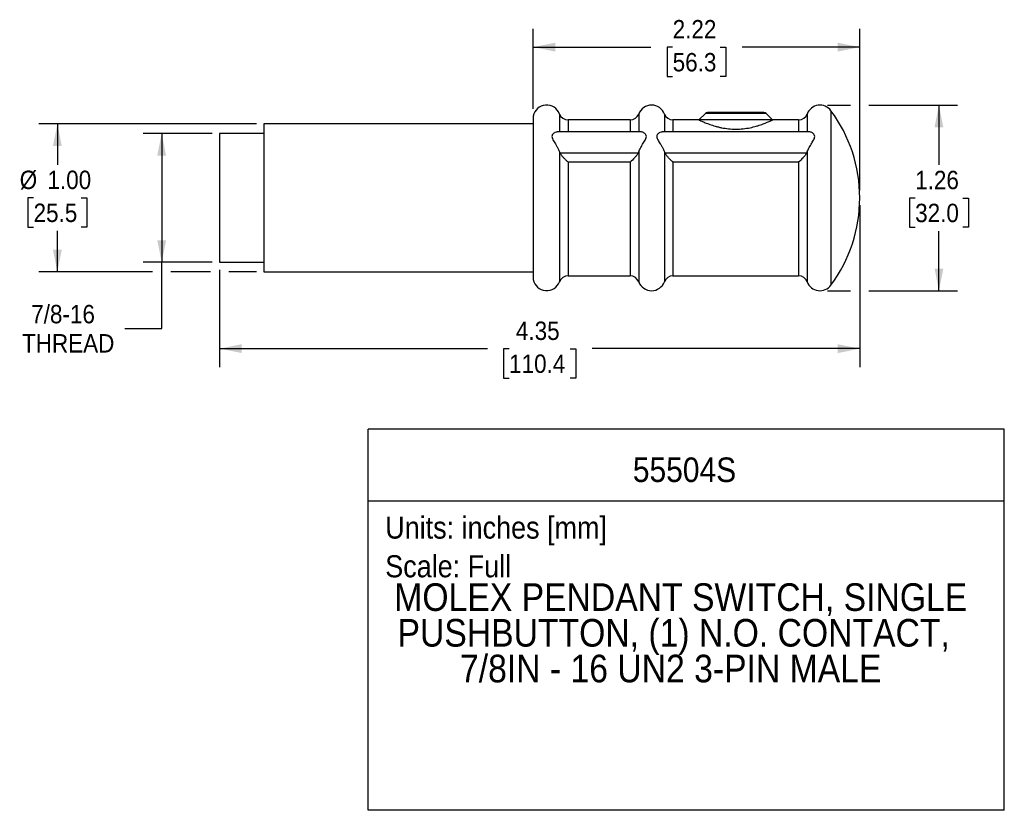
# Model space of a CAD drawing. Header units: inches. Extents: x 0.2 to 11, y 0 to 8.3.
# Tile 2 of 3: x 4.3 to 11, y 0 to 5.4. Entities that reach past the tile are written whole.
import ezdxf
from ezdxf.enums import TextEntityAlignment as Align

# ---------------------------------------------------------------- set-up
doc = ezdxf.new("R2010")
doc.units = ezdxf.units.IN
doc.header["$MEASUREMENT"] = 0
doc.linetypes.add('SLD-Solid', pattern=[0])
doc.layers.add('DIMENSIONS', color=140, linetype='SLD-Solid', lineweight=25)
doc.layers.add('TEXT', color=140, linetype='SLD-Solid', lineweight=25)
doc.layers.add('SLD-DEFPOINTS', color=7, linetype='Continuous', plot=False)
doc.layers.get('SLD-DEFPOINTS').off()
doc.styles.add('SLDTEXTSTYLE0', font='GOTHIC.TTF', dxfattribs={"width": 0.913})
doc.dimstyles.new('SLDDIMSTYLE0', dxfattribs={"dimtxt": 0.125, "dimasz": 0.15, "dimexe": 0, "dimexo": 0.0625, "dimgap": 0.03125, "dimtad": 0, "dimtih": 1, "dimtoh": 1, "dimrnd": 1e-09, "dimzin": 12, "dimdsep": 46, "dimtxsty": 'SLDTEXTSTYLE0', "dimsah": 1, "dimcen": 0.09, "dimadec": 0, "dimazin": 3, "dimtfac": 1, "dimtdec": 3, "dimtofl": 0, "dimtmove": 0, "dimatfit": 3, "dimfxl": 0, "dimfrac": 2, "dimtolj": 1, "dimtzin": 12, "dimarcsym": 0})
doc.dimstyles.new('SLDDIMSTYLE1', dxfattribs={"dimtxt": 0.125, "dimasz": 0.15, "dimexe": 0, "dimexo": 0.0625, "dimgap": 0.03125, "dimtad": 0, "dimtih": 1, "dimtoh": 1, "dimrnd": 1e-09, "dimzin": 12, "dimdsep": 46, "dimtxsty": 'SLDTEXTSTYLE0', "dimsah": 1, "dimcen": 0.09, "dimadec": 0, "dimazin": 3, "dimtfac": 1, "dimtofl": 0, "dimtmove": 0, "dimatfit": 3, "dimfxl": 0, "dimfrac": 2, "dimtolj": 1, "dimtzin": 12, "dimarcsym": 0})
doc.dimstyles.new('SLDDIMSTYLE2', dxfattribs={"dimtxt": 0.125, "dimasz": 0.15, "dimexe": 0, "dimexo": 0.0625, "dimgap": 0.03125, "dimtad": 0, "dimtih": 1, "dimtoh": 1, "dimrnd": 1e-09, "dimzin": 4, "dimdsep": 46, "dimtxsty": 'SLDTEXTSTYLE0', "dimsah": 1, "dimcen": 0.09, "dimadec": 0, "dimazin": 1, "dimtfac": 1, "dimtofl": 0, "dimtmove": 0, "dimatfit": 3, "dimfxl": 0, "dimfrac": 2, "dimtolj": 1, "dimtzin": 12, "dimarcsym": 0})

# ---------------------------------------------------------------- blocks, each defined once
blk = doc.blocks.new('SW_NOTE_0')
at = {"layer": 'TEXT', "color": 0, "insert": (0, 0.1916), "char_height": 0.15, "attachment_point": 1, "style": 'SLDTEXTSTYLE0'}
blk.add_mtext('Scale: Full', dxfattribs=at)
blk = doc.blocks.new('SW_NOTE_0_1')
at = {"layer": 'TEXT', "color": 0, "insert": (0, 0.1916), "char_height": 0.15, "attachment_point": 1, "style": 'SLDTEXTSTYLE0'}
blk.add_mtext('Units: inches [mm]', dxfattribs=at)
blk = doc.blocks.new('Block1')
at = {"layer": 'TEXT'}
for p, q in [((11.0001, 2.5891), (6.6789, 2.5891)), ((6.6789, 0.0001), (6.6789, 2.5891)), ((11.0001, 0.0001), (11.0001, 2.5891)), ((6.6789, 2.1022), (11.0001, 2.1022)), ((11.0001, 0.0001), (6.6789, 0.0001))]:
    blk.add_line(p, q, dxfattribs=at)
at = {"layer": 'TEXT', "color": 140}
for name, p in [('SW_NOTE_0_1', (6.7948, 1.8033)), ('SW_NOTE_0', (6.7948, 1.5405))]:
    blk.add_blockref(name, p, dxfattribs=at)
at = {"layer": 'TEXT', "color": 140, "style": 'SLDTEXTSTYLE0', "width": 0.913}
for tag, height, p in [('AUTOATTR0', 0.1667, (8.4769, 2.1792)), ('AUTOATTR1_0', 0.1875, (6.8562, 1.1766)), ('AUTOATTR1_1', 0.1875, (6.8783, 0.9342)), ('AUTOATTR1_2', 0.1875, (7.3028, 0.6917))]:
    blk.add_attdef(tag, text='', height=height, dxfattribs=at).set_placement(p, align=Align.BOTTOM_LEFT)
blk = doc.blocks.new('_D')
at = {"layer": 'DIMENSIONS'}
for p, q in [((9.798, 4.7885), (9.9555, 4.7885)), ((10.0805, 4.7885), (10.6811, 4.7885)), ((10.5561, 4.7885), (10.5561, 4.3833)), ((10.3945, 4.1576), (10.3564, 4.1576)), ((10.3564, 4.1576), (10.3564, 3.9591)), ((10.7177, 4.1576), (10.7558, 4.1576)), ((10.7558, 4.1576), (10.7558, 3.9591)), ((10.3564, 3.9591), (10.3945, 3.9591)), ((10.7558, 3.9591), (10.7177, 3.9591)), ((10.5561, 3.5285), (10.5561, 3.9337)), ((9.798, 3.5285), (9.9555, 3.5285)), ((10.0805, 3.5285), (10.6811, 3.5285))]:
    blk.add_line(p, q, dxfattribs=at)
for points in [[(10.5561, 4.7885), (10.5261, 4.6385), (10.5861, 4.6385)], [(10.5561, 3.5285), (10.5861, 3.6785), (10.5261, 3.6785)]]:
    blk.add_solid(points, dxfattribs=at)
at = {"layer": 'DIMENSIONS', "char_height": 0.125, "attachment_point": 1, "style": 'SLDTEXTSTYLE0'}
for s, insert in [('1.26', (10.3945, 4.3426)), ('32.0', (10.3945, 4.1188))]:
    blk.add_mtext(s, dxfattribs=dict(at, insert=insert))
blk = doc.blocks.new('_D_1')
at = {"layer": 'DIMENSIONS'}
for p, q in [((10.018, 4.1085), (10.018, 3.0098)), ((5.67, 3.671), (5.67, 3.0098)), ((5.67, 3.1348), (7.4885, 3.1348)), ((7.6362, 3.1339), (7.5981, 3.1339)), ((7.5981, 3.1339), (7.5981, 2.9354)), ((8.0518, 3.1339), (8.0899, 3.1339)), ((8.0899, 3.1339), (8.0899, 2.9354)), ((10.018, 3.1348), (8.1995, 3.1348)), ((7.5981, 2.9354), (7.6362, 2.9354)), ((8.0899, 2.9354), (8.0518, 2.9354))]:
    blk.add_line(p, q, dxfattribs=at)
for points in [[(5.67, 3.1348), (5.82, 3.1048), (5.82, 3.1648)], [(10.018, 3.1348), (9.868, 3.1648), (9.868, 3.1048)]]:
    blk.add_solid(points, dxfattribs=at)
at = {"layer": 'DIMENSIONS', "char_height": 0.125, "attachment_point": 1, "style": 'SLDTEXTSTYLE0'}
for s, insert in [('4.35', (7.6824, 3.3189)), ('110.4', (7.6362, 3.0951))]:
    blk.add_mtext(s, dxfattribs=dict(at, insert=insert))
blk = doc.blocks.new('_D_2')
at = {"layer": 'DIMENSIONS'}
for p, q in [((5.62, 4.596), (5.1513, 4.596)), ((5.2763, 4.596), (5.2763, 3.721)), ((5.62, 3.721), (5.1513, 3.721)), ((5.2763, 3.2722), (5.2763, 3.721)), ((5.0263, 3.2722), (5.2763, 3.2722))]:
    blk.add_line(p, q, dxfattribs=at)
for points in [[(5.2763, 4.596), (5.2463, 4.446), (5.3063, 4.446)], [(5.2763, 3.721), (5.3063, 3.871), (5.2463, 3.871)]]:
    blk.add_solid(points, dxfattribs=at)
at = {"layer": 'DIMENSIONS', "char_height": 0.125, "attachment_point": 1, "style": 'SLDTEXTSTYLE0'}
for s, insert in [('7/8-16', (4.39, 3.4319)), ('THREAD', (4.3275, 3.2335))]:
    blk.add_mtext(s, dxfattribs=dict(at, insert=insert))
blk = doc.blocks.new('_D_3')
at = {"layer": 'DIMENSIONS'}
for p, q in [((5.92, 4.6608), (4.4426, 4.6608)), ((4.5676, 4.6608), (4.5676, 4.3824)), ((4.406, 4.1585), (4.3679, 4.1585)), ((4.3679, 4.1585), (4.3679, 3.9601)), ((4.7293, 4.1585), (4.7673, 4.1585)), ((4.7673, 4.1585), (4.7673, 3.9601)), ((4.3679, 3.9601), (4.406, 3.9601)), ((4.7673, 3.9601), (4.7293, 3.9601)), ((4.5676, 3.6562), (4.5676, 3.9347)), ((5.2138, 3.6562), (4.4426, 3.6562)), ((5.6075, 3.6562), (5.3388, 3.6562)), ((5.92, 3.6562), (5.7325, 3.6562))]:
    blk.add_line(p, q, dxfattribs=at)
for points in [[(4.5676, 4.6608), (4.5376, 4.5108), (4.5976, 4.5108)], [(4.5676, 3.6562), (4.5976, 3.8062), (4.5376, 3.8062)]]:
    blk.add_solid(points, dxfattribs=at)
at = {"layer": 'DIMENSIONS', "char_height": 0.125, "attachment_point": 1, "style": 'SLDTEXTSTYLE0'}
for s, insert in [('%%c', (4.3117, 4.3436)), ('1.00', (4.5003, 4.3436)), ('25.5', (4.406, 4.1198))]:
    blk.add_mtext(s, dxfattribs=dict(at, insert=insert))
blk = doc.blocks.new('_D_4')
at = {"layer": 'DIMENSIONS'}
for p, q in [((7.7998, 4.7635), (7.7998, 5.3072)), ((10.018, 4.2085), (10.018, 5.3072)), ((7.7998, 5.1822), (8.5996, 5.1822)), ((8.7473, 5.1813), (8.7092, 5.1813)), ((8.7092, 5.1813), (8.7092, 4.9828)), ((9.0705, 5.1813), (9.1086, 5.1813)), ((9.1086, 5.1813), (9.1086, 4.9828)), ((10.018, 5.1822), (9.2183, 5.1822)), ((8.7092, 4.9828), (8.7473, 4.9828)), ((9.1086, 4.9828), (9.0705, 4.9828))]:
    blk.add_line(p, q, dxfattribs=at)
for points in [[(7.7998, 5.1822), (7.9498, 5.1522), (7.9498, 5.2122)], [(10.018, 5.1822), (9.868, 5.2122), (9.868, 5.1522)]]:
    blk.add_solid(points, dxfattribs=at)
at = {"layer": 'DIMENSIONS', "char_height": 0.125, "attachment_point": 1, "style": 'SLDTEXTSTYLE0'}
for s, insert in [('2.22', (8.7473, 5.3663)), ('56.3', (8.7473, 5.1425))]:
    blk.add_mtext(s, dxfattribs=dict(at, insert=insert))

msp = doc.modelspace()

# ---------------------------------------------------------------- linework, layer by layer
for p, q in [((9.8228, 4.7508), (9.8228, 3.5662)), ((7.7998, 4.7135), (7.7998, 3.6035)), ((7.9789, 4.7281), (7.9789, 4.6063)), ((8.4585, 4.688), (8.0369, 4.688)), ((8.0369, 4.688), (8.0369, 4.6063)), ((8.4585, 4.688), (8.4585, 4.6063)), ((8.5165, 4.7281), (8.5165, 4.6063)), ((8.6914, 4.7281), (8.6914, 4.6063)), ((8.926, 4.688), (8.7494, 4.688)), ((8.7494, 4.688), (8.7494, 4.6063)), ((8.9701, 4.7322), (8.926, 4.688)), ((9.426, 4.688), (8.926, 4.688)), ((9.3818, 4.7322), (8.9701, 4.7322)), ((9.3677, 4.738), (8.9843, 4.738)), ((9.426, 4.688), (9.3818, 4.7322)), ((9.6029, 4.688), (9.426, 4.688)), ((9.6029, 4.688), (9.6029, 4.6063)), ((9.6609, 4.7282), (9.6609, 4.6063)), ((7.7998, 4.6608), (5.97, 4.6608)), ((5.97, 4.6608), (5.97, 3.6562)), ((5.97, 4.596), (5.67, 4.596)), ((5.67, 4.596), (5.67, 3.721)), ((8.5321, 4.6063), (7.9634, 4.6063)), ((9.6763, 4.6063), (8.6759, 4.6063)), ((7.9789, 4.4702), (7.9789, 3.589)), ((8.5133, 4.4633), (7.9822, 4.4633)), ((8.5165, 4.4702), (8.5165, 3.589)), ((8.6914, 4.4702), (8.6914, 3.589)), ((9.6577, 4.4633), (8.6947, 4.4633)), ((9.6609, 4.4703), (9.6609, 3.5888)), ((8.4585, 4.4019), (8.0369, 4.4019)), ((8.0369, 4.4019), (8.0369, 3.629)), ((8.4585, 4.4019), (8.4585, 3.629)), ((9.6029, 4.4019), (8.7494, 4.4019)), ((8.7494, 4.4019), (8.7494, 3.629)), ((9.6029, 4.4019), (9.6029, 3.629)), ((5.67, 3.721), (5.97, 3.721)), ((5.97, 3.6562), (7.7998, 3.6562)), ((8.0369, 3.629), (8.4585, 3.629)), ((8.7494, 3.629), (9.6029, 3.629))]:
    msp.add_line(p, q)
for centre, radius, start, end in [((7.8915, 4.695), 0.0935, 20.71365, 168.5881), ((8.604, 4.695), 0.0935, 20.71365, 159.28635), ((9.748, 4.6955), 0.093, 36.48536, 159.414), ((9.0219, 4.1585), 0.9961, 0, 36.48536), ((8.0369, 4.75), 0.062, 200.71365, 270), ((8.4585, 4.75), 0.062, 270, 339.28635), ((8.7494, 4.75), 0.062, 200.71365, 270), ((8.9843, 4.718), 0.02, 90, 135), ((9.3677, 4.718), 0.02, 45, 90), ((9.6029, 4.75), 0.062, 270, 339.414), ((9.0219, 4.1585), 0.9961, 323.51464, 0), ((8.0369, 3.567), 0.062, 90, 159.28635), ((8.4585, 3.567), 0.062, 20.71365, 90), ((8.7494, 3.567), 0.062, 90, 159.28635), ((9.6029, 3.567), 0.062, 20.586, 90), ((7.8915, 3.622), 0.0935, 191.4119, 339.28635), ((8.604, 3.622), 0.0935, 200.71365, 339.28635), ((9.748, 3.6215), 0.093, 200.586, 323.51464)]:
    msp.add_arc(centre, radius, start, end)
for points, knots in [([(8.926, 4.688), (8.926, 4.688), (8.9264, 4.6878), (8.928, 4.6871), (8.9293, 4.6865), (8.9342, 4.6842), (8.9391, 4.6819), (8.9486, 4.6777), (8.9522, 4.6762), (8.9599, 4.6729), (8.9642, 4.6711), (8.9777, 4.6656), (8.988, 4.6616), (9.011, 4.6535), (9.0235, 4.6494), (9.0435, 4.6437), (9.0505, 4.6418), (9.0648, 4.6383), (9.0723, 4.6366), (9.0949, 4.6321), (9.1105, 4.6296), (9.1428, 4.6262), (9.1596, 4.6253), (9.1932, 4.6253), (9.2096, 4.6262), (9.2419, 4.6296), (9.2578, 4.6322), (9.2879, 4.6383), (9.3022, 4.6419), (9.3223, 4.6477), (9.3289, 4.6497), (9.3413, 4.6537), (9.3473, 4.6557), (9.3586, 4.6597), (9.364, 4.6617), (9.3742, 4.6656), (9.3791, 4.6676), (9.3927, 4.6731), (9.4004, 4.6764), (9.4098, 4.6806), (9.4126, 4.6818), (9.4174, 4.684), (9.4195, 4.685), (9.4244, 4.6872), (9.426, 4.688), (9.426, 4.688)], [0, 0, 0, 0, 0.03125, 0.03125, 0.0625, 0.0625, 0.125, 0.125, 0.15625, 0.15625, 0.1875, 0.1875, 0.25, 0.25, 0.3125, 0.3125, 0.34375, 0.34375, 0.375, 0.375, 0.4375, 0.4375, 0.5, 0.5, 0.5625, 0.5625, 0.625, 0.625, 0.6875, 0.6875, 0.71875, 0.71875, 0.75, 0.75, 0.78125, 0.78125, 0.8125, 0.8125, 0.875, 0.875, 0.90625, 0.90625, 0.9375, 0.9375, 1, 1, 1, 1]), ([(7.9634, 4.6059), (7.9583, 4.6053), (7.9479, 4.6042), (7.9341, 4.5942), (7.9268, 4.5817), (7.9268, 4.5685), (7.9332, 4.5542), (7.9418, 4.5396), (7.9511, 4.5245), (7.9606, 4.5085), (7.9707, 4.4901), (7.976, 4.4774), (7.9789, 4.4702)], [0, 0, 0, 0, 0.14551, 0.29467, 0.371898, 0.449997, 0.538175, 0.619676, 0.703221, 0.791926, 0.882899, 1, 1, 1, 1]), ([(8.5165, 4.4702), (8.5185, 4.4751), (8.5224, 4.4849), (8.5328, 4.5051), (8.5471, 4.5292), (8.5614, 4.5518), (8.5687, 4.5692), (8.5687, 4.5824), (8.5623, 4.5924), (8.5537, 4.5996), (8.5444, 4.6042), (8.537, 4.6065), (8.5331, 4.6061), (8.5321, 4.606)], [0, 0, 0, 0, 0.0800538, 0.1627994, 0.3239339, 0.4730953, 0.5503245, 0.6284246, 0.7166039, 0.7981054, 0.8816521, 0.9703579, 1, 1, 1, 1]), ([(8.6759, 4.6059), (8.6708, 4.6053), (8.6604, 4.6042), (8.6466, 4.5942), (8.6393, 4.5817), (8.6393, 4.5685), (8.6457, 4.5542), (8.6543, 4.5396), (8.6636, 4.5245), (8.6731, 4.5085), (8.6832, 4.4901), (8.6885, 4.4774), (8.6914, 4.4702)], [0, 0, 0, 0, 0.14551, 0.2946696, 0.3718979, 0.449997, 0.5381752, 0.6196757, 0.7032214, 0.7919261, 0.8828989, 1, 1, 1, 1]), ([(9.6609, 4.4703), (9.6629, 4.4752), (9.6668, 4.4851), (9.6771, 4.5052), (9.6913, 4.5292), (9.7056, 4.5518), (9.7128, 4.5693), (9.7127, 4.5825), (9.7063, 4.5925), (9.6977, 4.5997), (9.6884, 4.6043), (9.681, 4.6065), (9.6772, 4.6061), (9.6763, 4.606)], [0, 0, 0, 0, 0.079946, 0.162578, 0.323495, 0.47291, 0.550338, 0.628633, 0.717427, 0.799444, 0.883526, 0.972599, 1, 1, 1, 1]), ([(8.0369, 4.4019), (8.0344, 4.404), (8.0318, 4.4063), (8.0267, 4.4108), (8.0242, 4.4131), (8.0166, 4.4203), (8.0117, 4.4253), (8.0021, 4.4358), (7.9975, 4.4411), (7.9891, 4.4522), (7.9853, 4.4578), (7.9822, 4.4633)], [0, 0, 0, 0, 0.125, 0.125, 0.25, 0.25, 0.5, 0.5, 0.75, 0.75, 1, 1, 1, 1]), ([(8.5133, 4.4633), (8.5102, 4.4578), (8.5065, 4.4523), (8.4981, 4.4413), (8.4935, 4.4358), (8.4792, 4.4203), (8.4688, 4.4105), (8.4585, 4.4019)], [0, 0, 0, 0, 0.25, 0.25, 0.5, 0.5, 1, 1, 1, 1]), ([(8.7494, 4.4019), (8.7469, 4.404), (8.7443, 4.4063), (8.7392, 4.4108), (8.7367, 4.4131), (8.7291, 4.4203), (8.7242, 4.4253), (8.7146, 4.4358), (8.71, 4.4411), (8.7016, 4.4522), (8.6978, 4.4578), (8.6947, 4.4633)], [0, 0, 0, 0, 0.125, 0.125, 0.25, 0.25, 0.5, 0.5, 0.75, 0.75, 1, 1, 1, 1]), ([(9.6577, 4.4633), (9.6546, 4.4578), (9.6508, 4.4523), (9.6424, 4.4413), (9.6378, 4.4358), (9.6236, 4.4203), (9.6131, 4.4105), (9.6029, 4.4019)], [0, 0, 0, 0, 0.25, 0.25, 0.5, 0.5, 1, 1, 1, 1])]:
    msp.add_open_spline(points, degree=3, knots=knots)
for points in [[(7.9789, 4.4702), (7.9798, 4.4678), (7.9809, 4.4655), (7.9822, 4.4633)], [(8.5133, 4.4633), (8.5146, 4.4655), (8.5156, 4.4678), (8.5165, 4.4702)], [(8.6914, 4.4702), (8.6923, 4.4678), (8.6934, 4.4655), (8.6947, 4.4633)], [(9.6577, 4.4633), (9.6589, 4.4655), (9.66, 4.4679), (9.6609, 4.4703)]]:
    msp.add_open_spline(points, degree=3)

# ---------------------------------------------------------------- block references
at = {"layer": 'SLD-DEFPOINTS'}
ref = msp.add_blockref('Block1', (0, 0), dxfattribs=at)
ref.add_attrib('AUTOATTR0', '55504S', dxfattribs={"layer": 'TEXT', "color": 140, "height": 0.16667, "style": 'SLDTEXTSTYLE0', "width": 0.913}).set_placement((8.4769, 2.1792), align=Align.BOTTOM_LEFT)
ref.add_attrib('AUTOATTR1_0', 'MOLEX PENDANT SWITCH, SINGLE ', dxfattribs={"layer": 'TEXT', "color": 140, "height": 0.1875, "style": 'SLDTEXTSTYLE0', "width": 0.913}).set_placement((6.8562, 1.2978), align=Align.BOTTOM_LEFT)
ref.add_attrib('AUTOATTR1_1', 'PUSHBUTTON, (1) N.O. CONTACT, ', dxfattribs={"layer": 'TEXT', "color": 140, "height": 0.1875, "style": 'SLDTEXTSTYLE0', "width": 0.913}).set_placement((6.8783, 1.0554), align=Align.BOTTOM_LEFT)
ref.add_attrib('AUTOATTR1_2', '7/8IN - 16 UN2 3-PIN MALE', dxfattribs={"layer": 'TEXT', "color": 140, "height": 0.1875, "style": 'SLDTEXTSTYLE0', "width": 0.913}).set_placement((7.3028, 0.8129), align=Align.BOTTOM_LEFT)

# ---------------------------------------------------------------- dimensions: what is measured, and where the dimension line sits
at = {"layer": 'DIMENSIONS'}
dim = msp.add_linear_dim(base=(10.018, 5.1822), p1=(7.7998, 4.7135), p2=(10.018, 4.1585), dimstyle='SLDDIMSTYLE0', dxfattribs=at)
dim.commit()
dim.dimension.update_dxf_attribs({"geometry": '_D_4', "text_midpoint": (8.9089, 5.1822), "dimtype": 160})
for base, p1, p2, angle, picture, middle in [((10.5561, 3.5285), (9.748, 4.7885), (9.748, 3.5285), 90, '_D', (10.5561, 4.1585)), ((10.018, 3.1348), (5.67, 3.721), (10.018, 4.1585), 0, '_D_1', (7.844, 3.1348))]:
    dim = msp.add_linear_dim(base=base, p1=p1, p2=p2, angle=angle, dimstyle='SLDDIMSTYLE0', dxfattribs=at)
    dim.commit()
    dim.dimension.update_dxf_attribs({"geometry": picture, "text_midpoint": middle, "dimtype": 160})
for base, p1, p2, text, dimstyle, picture, middle in [((4.5676, 3.6562), (5.97, 4.6608), (5.97, 3.6562), '%%c<>', 'SLDDIMSTYLE2', '_D_3', (4.5676, 4.1585)), ((5.2763, 3.721), (5.67, 4.596), (5.67, 3.721), '7/8-16\\PTHREAD', 'SLDDIMSTYLE1', '_D_2', (5.2763, 3.2722))]:
    dim = msp.add_linear_dim(base=base, p1=p1, p2=p2, angle=90, text=text, dimstyle=dimstyle, dxfattribs=at)
    dim.commit()
    dim.dimension.update_dxf_attribs({"geometry": picture, "text_midpoint": middle, "dimtype": 160})

doc.saveas('drawing.dxf')
